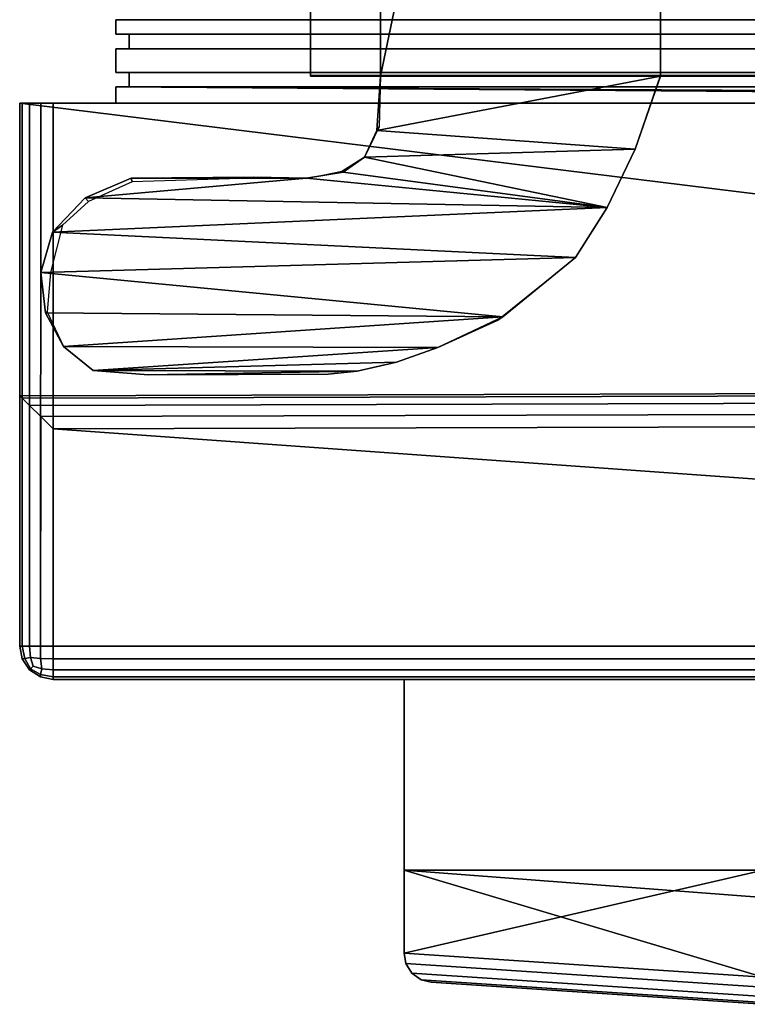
# Model space of a CAD drawing. Extents: x -17.9 to 17.9, y -15.3 to 14.9.
# Tile 1 of 12: x -17.9 to -13.8, y -15 to -9.4. Entities that reach past the tile are written whole.
import ezdxf

# ---------------------------------------------------------------- set-up
doc = ezdxf.new("R2010")
doc.units = 0
doc.linetypes.add('SOLIDLINE', pattern=[0])
doc.layers.add('BSH_B36CL80ENS_SYMBOL__1', color=7, linetype='SOLIDLINE')

msp = doc.modelspace()

# ---------------------------------------------------------------- linework, layer by layer
at = {"layer": 'BSH_B36CL80ENS_SYMBOL__1', "color": 7}
for points in [[(-16.2625, -9.68489, 71.709), (-16.2625, -2.01506, 71.709), (-16.2625, -2.01201, 70.8052), (-16.2625, -9.68184, 70.8052)], [(-15.8626, -9.68184, 70.8052), (-16.2625, -9.68184, 70.8052), (-16.2625, -2.01201, 70.8052), (-15.8626, -2.01201, 70.8052)], [(-15.8626, -2.01506, 71.709), (-16.2625, -2.01506, 71.709), (-16.2625, -9.68489, 71.709), (-15.8626, -9.68489, 71.709)], [(-15.8626, -9.68184, 70.8052), (-15.8626, -2.01201, 70.8052), (-14.2653, -2.01201, 70.8052), (-14.2653, -9.68184, 70.8052)], [(-14.2653, -2.01506, 71.709), (-15.8626, -9.68489, 71.709), (-14.2653, -9.68489, 71.709)], [(-15.8626, -9.68489, 71.709), (-14.2653, -2.01506, 71.709), (-15.8626, -2.01506, 71.709)], [(-14.2653, -2.01201, 70.8052), (-13.1894, -2.01201, 70.8052), (-13.1894, -9.68184, 70.8052), (-14.2653, -9.68184, 70.8052)], [(-14.2653, -9.68489, 71.709), (-13.1894, -9.68489, 71.709), (-13.1894, -2.01506, 71.709), (-14.2653, -2.01506, 71.709)], [(17.3717, -9.44636, 37.7036), (17.3717, -9.36368, 37.7036), (-17.3717, -9.36374, 37.7036), (-17.3717, -9.44636, 37.7036)], [(17.3717, -9.44636, 26.7156), (17.3717, -9.36368, 26.7156), (-17.3717, -9.36374, 26.7156), (-17.3717, -9.44636, 26.7156)], [(-17.3717, -9.36374, 38.7558), (-17.3717, -9.44636, 38.7558), (-17.3717, -9.44636, 70.0801), (-17.3717, -9.36374, 70.0801)], [(17.3717, -9.36374, 27.7506), (17.3717, -9.44636, 27.7506), (-17.3717, -9.44636, 27.7506), (-17.3717, -9.36374, 27.7506)], [(-17.3717, -9.44636, 37.7036), (-17.3717, -9.36374, 37.7036), (-17.3717, -9.36374, 27.7506), (-17.3717, -9.44636, 27.7506)], [(-17.3717, -9.44636, 70.0801), (-0.433964, -9.44636, 70.0801), (-0.433964, -9.36374, 70.0801), (-17.3717, -9.36374, 70.0801)], [(-0.433964, -9.36374, 38.7558), (-0.433964, -9.44636, 38.7558), (-17.3717, -9.44636, 38.7558), (-17.3717, -9.36374, 38.7558)], [(17.3717, -9.36374, 2.47701), (17.3717, -9.44636, 2.47701), (-17.3717, -9.44636, 2.47701), (-17.3717, -9.36374, 2.47701)], [(-17.3717, -9.44636, 26.7156), (-17.3717, -9.36374, 26.7156), (-17.3717, -9.36374, 2.47701), (-17.3717, -9.44636, 2.47701)], [(-17.3717, -9.44636, 38.7558), (-17.2963, -9.44636, 38.8311), (-17.2963, -9.44636, 70.0048), (-17.3717, -9.44636, 70.0801)], [(-17.3717, -9.44636, 70.0801), (-17.2963, -9.44636, 70.0048), (-0.509316, -9.44636, 70.0048), (-0.433964, -9.44636, 70.0801)], [(-0.433964, -9.44636, 38.7558), (-0.509316, -9.44636, 38.8311), (-17.2963, -9.44636, 38.8311), (-17.3717, -9.44636, 38.7558)], [(17.3717, -9.44636, 27.7506), (17.2963, -9.44636, 27.826), (-17.2963, -9.44636, 27.826), (-17.3717, -9.44636, 27.7506)], [(-17.3717, -9.44636, 37.7036), (-17.2963, -9.44636, 37.6282), (17.2963, -9.44636, 37.6282), (17.3717, -9.44636, 37.7036)], [(-17.3717, -9.44636, 27.7506), (-17.2963, -9.44636, 27.826), (-17.2963, -9.44636, 37.6282), (-17.3717, -9.44636, 37.7036)], [(17.3717, -9.44636, 2.47701), (17.2963, -9.44636, 2.55236), (-17.2963, -9.44636, 2.55236), (-17.3717, -9.44636, 2.47701)], [(-17.3717, -9.44636, 26.7156), (-17.2963, -9.44636, 26.6402), (17.2963, -9.44636, 26.6402), (17.3717, -9.44636, 26.7156)], [(-17.3717, -9.44636, 2.47701), (-17.2963, -9.44636, 2.55236), (-17.2963, -9.44636, 26.6402), (-17.3717, -9.44636, 26.7156)], [(-17.2963, -9.44636, 38.8311), (-17.2963, -9.52933, 38.8311), (-17.2963, -9.52933, 70.0048), (-17.2963, -9.44636, 70.0048)], [(-17.2963, -9.44636, 70.0048), (-17.2963, -9.52933, 70.0048), (-0.509316, -9.52933, 70.0048), (-0.509316, -9.44636, 70.0048)], [(-0.509316, -9.44636, 38.8311), (-0.509316, -9.52933, 38.8311), (-17.2963, -9.52933, 38.8311), (-17.2963, -9.44636, 38.8311)], [(17.2963, -9.44636, 27.826), (17.2963, -9.52933, 27.826), (-17.2963, -9.52933, 27.826), (-17.2963, -9.44636, 27.826)], [(-17.2963, -9.44636, 37.6282), (-17.2963, -9.52933, 37.6282), (17.2963, -9.52933, 37.6282), (17.2963, -9.44636, 37.6282)], [(-17.2963, -9.44636, 27.826), (-17.2963, -9.52933, 27.826), (-17.2963, -9.52933, 37.6282), (-17.2963, -9.44636, 37.6282)], [(17.2963, -9.44636, 2.55236), (17.2963, -9.52933, 2.55236), (-17.2963, -9.52933, 2.55236), (-17.2963, -9.44636, 2.55236)], [(-17.2963, -9.44636, 26.6402), (-17.2963, -9.52933, 26.6402), (17.2963, -9.52933, 26.6402), (17.2963, -9.44636, 26.6402)], [(-17.2963, -9.44636, 2.55236), (-17.2963, -9.52933, 2.55236), (-17.2963, -9.52933, 26.6402), (-17.2963, -9.44636, 26.6402)], [(-17.3717, -9.6634, 2.47701), (-17.3717, -9.52933, 2.47701), (17.3717, -9.52933, 2.47701), (17.3717, -9.6634, 2.47701)], [(-17.3717, -9.52933, 38.7558), (-17.3717, -9.6634, 38.7558), (-17.3717, -9.6634, 70.0801), (-17.3717, -9.52933, 70.0801)], [(-17.3717, -9.52933, 70.0801), (-17.3717, -9.6634, 70.0801), (-0.433964, -9.6634, 70.0801), (-0.433964, -9.52933, 70.0801)], [(-0.433964, -9.52933, 38.7558), (-0.433964, -9.6634, 38.7558), (-17.3717, -9.6634, 38.7558), (-17.3717, -9.52933, 38.7558)], [(-17.3717, -9.52933, 70.0801), (-17.2963, -9.52933, 70.0048), (-17.2963, -9.52933, 38.8311), (-17.3717, -9.52933, 38.7558)], [(-0.433964, -9.52933, 70.0801), (-0.509316, -9.52933, 70.0048), (-17.2963, -9.52933, 70.0048), (-17.3717, -9.52933, 70.0801)], [(-17.3717, -9.52933, 38.7558), (-17.2963, -9.52933, 38.8311), (-0.509316, -9.52933, 38.8311), (-0.433964, -9.52933, 38.7558)], [(17.3717, -9.52933, 27.7506), (17.3717, -9.6634, 27.7506), (-17.3717, -9.6634, 27.7506), (-17.3717, -9.52933, 27.7506)], [(-17.3717, -9.52933, 37.7036), (-17.3717, -9.6634, 37.7036), (17.3717, -9.6634, 37.7036), (17.3717, -9.52933, 37.7036)], [(-17.3717, -9.52933, 27.7506), (-17.3717, -9.6634, 27.7506), (-17.3717, -9.6634, 37.7036), (-17.3717, -9.52933, 37.7036)], [(-17.3717, -9.52933, 27.7506), (-17.2963, -9.52933, 27.826), (17.2963, -9.52933, 27.826), (17.3717, -9.52933, 27.7506)], [(17.3717, -9.52933, 37.7036), (17.2963, -9.52933, 37.6282), (-17.2963, -9.52933, 37.6282), (-17.3717, -9.52933, 37.7036)], [(-17.3717, -9.52933, 37.7036), (-17.2963, -9.52933, 37.6282), (-17.2963, -9.52933, 27.826), (-17.3717, -9.52933, 27.7506)], [(-17.3717, -9.52933, 26.7156), (-17.3717, -9.6634, 26.7156), (17.3717, -9.6634, 26.7156), (17.3717, -9.52933, 26.7156)], [(-17.3717, -9.52933, 2.47701), (-17.3717, -9.6634, 2.47701), (-17.3717, -9.6634, 26.7156), (-17.3717, -9.52933, 26.7156)], [(-17.3717, -9.52933, 2.47701), (-17.2963, -9.52933, 2.55236), (17.2963, -9.52933, 2.55236), (17.3717, -9.52933, 2.47701)], [(17.3717, -9.52933, 26.7156), (17.2963, -9.52933, 26.6402), (-17.2963, -9.52933, 26.6402), (-17.3717, -9.52933, 26.7156)], [(-17.3717, -9.52933, 26.7156), (-17.2963, -9.52933, 26.6402), (-17.2963, -9.52933, 2.55236), (-17.3717, -9.52933, 2.47701)], [(-17.3717, -9.6634, 38.7558), (-17.2963, -9.6634, 38.8311), (-17.2963, -9.6634, 70.0048), (-17.3717, -9.6634, 70.0801)], [(-17.3717, -9.6634, 70.0801), (-17.2963, -9.6634, 70.0048), (-0.509316, -9.6634, 70.0048), (-0.433964, -9.6634, 70.0801)], [(-0.433964, -9.6634, 38.7558), (-0.509316, -9.6634, 38.8311), (-17.2963, -9.6634, 38.8311), (-17.3717, -9.6634, 38.7558)], [(-17.2963, -9.6634, 2.55236), (-17.3717, -9.6634, 2.47701), (17.3717, -9.6634, 2.47701), (17.2963, -9.6634, 2.55236)], [(17.2963, -9.6634, 26.6402), (17.3717, -9.6634, 26.7156), (-17.3717, -9.6634, 26.7156), (-17.2963, -9.6634, 26.6402)], [(17.3717, -9.6634, 27.7506), (17.2963, -9.6634, 27.826), (-17.2963, -9.6634, 27.826), (-17.3717, -9.6634, 27.7506)], [(-17.3717, -9.6634, 37.7036), (-17.2963, -9.6634, 37.6282), (17.2963, -9.6634, 37.6282), (17.3717, -9.6634, 37.7036)], [(-17.3717, -9.6634, 27.7506), (-17.2963, -9.6634, 27.826), (-17.2963, -9.6634, 37.6282), (-17.3717, -9.6634, 37.7036)], [(-17.3717, -9.6634, 2.47701), (-17.2963, -9.6634, 2.55236), (-17.2963, -9.6634, 26.6402), (-17.3717, -9.6634, 26.7156)], [(-17.2963, -9.6634, 38.8311), (-17.2963, -9.74636, 38.8311), (-17.2963, -9.74636, 70.0048), (-17.2963, -9.6634, 70.0048)], [(-17.2963, -9.6634, 70.0048), (-17.2963, -9.74636, 70.0048), (-0.509316, -9.74636, 70.0048), (-0.509316, -9.6634, 70.0048)], [(-0.509316, -9.6634, 38.8311), (-0.509316, -9.74636, 38.8311), (-17.2963, -9.74636, 38.8311), (-17.2963, -9.6634, 38.8311)], [(17.2963, -9.6634, 27.826), (17.2963, -9.74636, 27.826), (-17.2963, -9.74636, 27.826), (-17.2963, -9.6634, 27.826)], [(17.2963, -9.74636, 37.6282), (17.2963, -9.6634, 37.6282), (-17.2963, -9.6634, 37.6282), (-17.2963, -9.74636, 37.6282)], [(-17.2963, -9.74636, 37.6282), (-17.2963, -9.6634, 37.6282), (-17.2963, -9.6634, 27.826), (-17.2963, -9.74636, 27.826)], [(17.2963, -9.6634, 2.55236), (17.2963, -9.74636, 2.55236), (-17.2963, -9.74636, 2.55236), (-17.2963, -9.6634, 2.55236)], [(17.2963, -9.74636, 26.6402), (17.2963, -9.6634, 26.6402), (-17.2963, -9.6634, 26.6402), (-17.2963, -9.74636, 26.6402)], [(-17.2963, -9.74636, 26.6402), (-17.2963, -9.6634, 26.6402), (-17.2963, -9.6634, 2.55236), (-17.2963, -9.74636, 2.55236)], [(-15.8626, -9.68489, 71.709), (-16.2625, -9.68489, 71.709), (-16.2625, -9.68184, 70.8052), (-15.8626, -9.68184, 70.8052)], [(-15.8626, -9.68184, 70.8052), (-15.8708, -9.9735, 70.8052), (-15.8838, -9.99541, 71.709), (-15.8626, -9.68489, 71.709)], [(-14.2653, -9.68489, 71.709), (-15.8626, -9.68489, 71.709), (-15.8838, -9.99541, 71.709)], [(-14.2653, -9.68489, 71.709), (-15.8838, -9.99541, 71.709), (-14.4107, -10.1014, 71.709)], [(-14.2653, -9.68489, 71.709), (-14.4107, -10.1014, 71.709), (-14.4107, -10.1014, 70.8052), (-14.2653, -9.68184, 70.8052)], [(-14.2653, -9.68184, 70.8052), (-13.1894, -9.68184, 70.8052), (-13.1894, -9.68489, 71.709), (-14.2653, -9.68489, 71.709)], [(17.2963, -9.74636, 2.55236), (17.3717, -9.74636, 2.47701), (-17.3717, -9.74636, 2.47701), (-17.2963, -9.74636, 2.55236)], [(-17.3717, -9.74636, 38.7558), (-17.3717, -9.83799, 38.7558), (-17.3717, -9.83799, 70.0801), (-17.3717, -9.74636, 70.0801)], [(-0.433964, -9.74636, 38.7558), (-0.433964, -9.83799, 38.7558), (-17.3717, -9.83799, 38.7558), (-17.3717, -9.74636, 38.7558)], [(-17.3717, -9.74636, 70.0801), (-17.2963, -9.74636, 70.0048), (-17.2963, -9.74636, 38.8311), (-17.3717, -9.74636, 38.7558)], [(-0.433964, -9.74636, 70.0801), (-0.509316, -9.74636, 70.0048), (-17.2963, -9.74636, 70.0048), (-17.3717, -9.74636, 70.0801)], [(-17.3717, -9.74636, 38.7558), (-17.2963, -9.74636, 38.8311), (-0.509316, -9.74636, 38.8311), (-0.433964, -9.74636, 38.7558)], [(-17.2963, -9.74636, 26.6402), (-17.3717, -9.74636, 26.7156), (17.3717, -9.74636, 26.7156), (17.2963, -9.74636, 26.6402)], [(-17.3717, -9.74636, 37.7036), (-17.3717, -9.83799, 37.7036), (17.3717, -9.83799, 37.7036), (17.3717, -9.74636, 37.7036)], [(-17.3717, -9.74636, 27.7506), (-17.3717, -9.83799, 27.7506), (-17.3717, -9.83799, 37.7036), (-17.3717, -9.74636, 37.7036)], [(17.3717, -9.74636, 27.7506), (17.3717, -9.83799, 27.7506), (-17.3717, -9.83799, 27.7506), (-17.3717, -9.74636, 27.7506)], [(-17.3717, -9.74636, 27.7506), (-17.2963, -9.74636, 27.826), (17.2963, -9.74636, 27.826), (17.3717, -9.74636, 27.7506)], [(17.3717, -9.74636, 37.7036), (17.2963, -9.74636, 37.6282), (-17.2963, -9.74636, 37.6282), (-17.3717, -9.74636, 37.7036)], [(-17.3717, -9.74636, 37.7036), (-17.2963, -9.74636, 37.6282), (-17.2963, -9.74636, 27.826), (-17.3717, -9.74636, 27.7506)], [(-17.3717, -9.74636, 26.7156), (-17.2963, -9.74636, 26.6402), (-17.2963, -9.74636, 2.55236), (-17.3717, -9.74636, 2.47701)], [(-17.3717, -9.74636, 26.7156), (-17.3717, -9.83799, 26.7156), (17.3717, -9.83799, 26.7156), (17.3717, -9.74636, 26.7156)], [(-17.3717, -9.74636, 2.47701), (-17.3717, -9.83799, 2.47701), (-17.3717, -9.83799, 26.7156), (-17.3717, -9.74636, 26.7156)], [(17.3717, -9.74636, 2.47701), (17.3717, -9.83799, 2.47701), (-17.3717, -9.83799, 2.47701), (-17.3717, -9.74636, 2.47701)], [(-17.3717, -9.74636, 70.0801), (-17.3717, -9.83799, 70.0801), (-4.67529, -9.83799, 70.0801)], [(-17.3717, -9.74636, 70.0801), (-4.67529, -9.83799, 70.0801), (-0.433964, -9.83799, 70.0801)], [(-17.3717, -9.74636, 70.0801), (-0.433964, -9.83799, 70.0801), (-0.433964, -9.74636, 70.0801)], [(-17.9203, -9.83799, 38.6247), (-17.9203, -11.5084, 70.6288), (-17.9203, -9.83799, 70.6288)], [(-4.69199, -11.4702, 70.6288), (-17.9203, -9.83799, 70.6288), (-17.9203, -11.5084, 70.6288)], [(-17.9203, -9.83799, 37.7921), (-17.9203, -9.83799, 27.725), (-17.9203, -12.9348, 27.725), (-17.9203, -12.9348, 37.7921)], [(-4.68914, -9.83799, 70.6288), (-4.67529, -9.83799, 70.0801), (-17.3717, -9.83799, 70.0801), (-17.9203, -9.83799, 70.6288)], [(-4.69199, -11.4702, 70.6288), (-4.68914, -9.83799, 70.6288), (-17.9203, -9.83799, 70.6288)], [(-17.9058, -12.9348, 27.6518), (-17.9203, -12.9348, 27.725), (-17.9203, -9.83799, 27.725), (-17.9069, -9.83799, 27.6546)], [(-17.9069, -9.83799, 37.8625), (-17.9203, -9.83799, 37.7921), (-17.9203, -12.9348, 37.7921), (-17.9058, -12.9348, 37.8653)], [(-17.9203, -9.83799, 26.8042), (-17.9203, -9.83799, 1.49824), (-17.9203, -12.9348, 1.49824), (-17.9203, -12.9348, 26.8042)], [(-17.9203, -9.83799, 38.6247), (-17.9069, -9.83799, 38.5543), (-17.9058, -12.9348, 38.5515), (-17.9203, -12.9348, 38.6247)], [(-17.9058, -12.9348, 1.42505), (-17.9203, -12.9348, 1.49824), (-17.9203, -9.83799, 1.49824), (-17.9069, -9.83799, 1.42784)], [(-17.9069, -9.83799, 26.8746), (-17.9203, -9.83799, 26.8042), (-17.9203, -12.9348, 26.8042), (-17.9058, -12.9348, 26.8774)], [(-17.9203, -9.83799, 37.7921), (-17.758, -9.83799, 37.8823), (-17.3717, -9.83799, 37.7036)], [(-17.9203, -9.83799, 37.7921), (-17.3717, -9.83799, 37.7036), (-17.3717, -9.83799, 27.7506)], [(-17.9203, -9.83799, 37.7921), (-17.3717, -9.83799, 27.7506), (-17.7851, -9.83799, 27.669)], [(-17.9203, -9.83799, 37.7921), (-17.7851, -9.83799, 27.669), (-17.9203, -9.83799, 27.725)], [(-17.9203, -12.9348, 71.6296), (-17.9203, -11.5084, 70.6288), (-17.9203, -9.83799, 38.6247)], [(-17.9203, -12.9348, 71.6296), (-17.9203, -9.83799, 38.6247), (-17.9203, -12.9348, 38.6247)], [(-17.7995, -9.83799, 27.5472), (-17.9069, -9.83799, 27.6546), (-17.9203, -9.83799, 27.725)], [(-17.7995, -9.83799, 27.5472), (-17.9203, -9.83799, 27.725), (-17.7851, -9.83799, 27.669)], [(-17.7995, -9.83799, 38.4469), (-17.9069, -9.83799, 38.5543), (-17.9203, -9.83799, 38.6247)], [(-17.7995, -9.83799, 38.4469), (-17.9203, -9.83799, 38.6247), (-17.7554, -9.83799, 38.5303)], [(-17.9203, -9.83799, 70.6288), (-17.3717, -9.83799, 70.0801), (-17.3717, -9.83799, 38.7558)], [(-17.9203, -9.83799, 70.6288), (-17.3717, -9.83799, 38.7558), (-17.7554, -9.83799, 38.5303)], [(-17.9203, -9.83799, 70.6288), (-17.7554, -9.83799, 38.5303), (-17.9203, -9.83799, 38.6247)], [(-17.9069, -9.83799, 26.8746), (-17.758, -9.83799, 26.8943), (-17.9203, -9.83799, 26.8042)], [(-17.9069, -9.83799, 37.8625), (-17.758, -9.83799, 37.8823), (-17.9203, -9.83799, 37.7921)], [(-17.9203, -9.83799, 26.8042), (-17.758, -9.83799, 26.8943), (-17.3717, -9.83799, 26.7156)], [(-17.9203, -9.83799, 26.8042), (-17.3717, -9.83799, 26.7156), (-17.3717, -9.83799, 2.47701)], [(-17.9203, -9.83799, 26.8042), (-17.3717, -9.83799, 2.47701), (-17.7851, -9.83799, 1.44222)], [(-17.9203, -9.83799, 26.8042), (-17.7851, -9.83799, 1.44222), (-17.9203, -9.83799, 1.49824)], [(-17.7995, -9.83799, 1.32042), (-17.9069, -9.83799, 1.42784), (-17.9203, -9.83799, 1.49824)], [(-17.7995, -9.83799, 1.32042), (-17.9203, -9.83799, 1.49824), (-17.7851, -9.83799, 1.44222)], [(-17.9069, -9.83799, 38.5543), (-17.8643, -9.83799, 38.4894), (-17.8643, -12.9348, 38.4894), (-17.9058, -12.9348, 38.5515)], [(-17.8643, -12.9348, 27.5898), (-17.9058, -12.9348, 27.6518), (-17.9069, -9.83799, 27.6546), (-17.8643, -9.83799, 27.5898)], [(-17.8643, -9.83799, 37.9274), (-17.9069, -9.83799, 37.8625), (-17.9058, -12.9348, 37.8653), (-17.8643, -12.9348, 37.9274)], [(-17.8643, -12.9348, 1.363), (-17.9058, -12.9348, 1.42505), (-17.9069, -9.83799, 1.42784), (-17.8643, -9.83799, 1.363)], [(-17.8643, -9.83799, 26.9394), (-17.9069, -9.83799, 26.8746), (-17.9058, -12.9348, 26.8774), (-17.8643, -12.9348, 26.9394)], [(-17.7995, -9.83799, 27.5472), (-17.8643, -9.83799, 27.5898), (-17.9069, -9.83799, 27.6546)], [(-17.7995, -9.83799, 38.4469), (-17.8643, -9.83799, 38.4894), (-17.9069, -9.83799, 38.5543)], [(-17.9069, -9.83799, 26.8746), (-17.8643, -9.83799, 26.9394), (-17.7995, -9.83799, 26.982)], [(-17.9069, -9.83799, 26.8746), (-17.7995, -9.83799, 26.982), (-17.7291, -9.83799, 26.9954)], [(-17.9069, -9.83799, 26.8746), (-17.7291, -9.83799, 26.9954), (-17.758, -9.83799, 26.8943)], [(-17.9069, -9.83799, 37.8625), (-17.8643, -9.83799, 37.9274), (-17.7995, -9.83799, 37.97)], [(-17.9069, -9.83799, 37.8625), (-17.7995, -9.83799, 37.97), (-17.7291, -9.83799, 37.9834)], [(-17.9069, -9.83799, 37.8625), (-17.7291, -9.83799, 37.9834), (-17.758, -9.83799, 37.8823)], [(-17.7995, -9.83799, 1.32042), (-17.8643, -9.83799, 1.363), (-17.9069, -9.83799, 1.42784)], [(-17.8643, -9.83799, 38.4894), (-17.7995, -9.83799, 38.4469), (-17.8023, -12.9348, 38.448), (-17.8643, -12.9348, 38.4894)], [(-17.8023, -12.9348, 27.5483), (-17.8643, -12.9348, 27.5898), (-17.8643, -9.83799, 27.5898), (-17.7995, -9.83799, 27.5472)], [(-17.7995, -9.83799, 37.97), (-17.8643, -9.83799, 37.9274), (-17.8643, -12.9348, 37.9274), (-17.8023, -12.9348, 37.9688)], [(-17.8023, -12.9348, 1.32155), (-17.8643, -12.9348, 1.363), (-17.8643, -9.83799, 1.363), (-17.7995, -9.83799, 1.32042)], [(-17.7995, -9.83799, 26.982), (-17.8643, -9.83799, 26.9394), (-17.8643, -12.9348, 26.9394), (-17.8023, -12.9348, 26.9809)], [(-17.7995, -9.83799, 38.4469), (-17.7291, -9.83799, 38.4334), (-17.7291, -12.9348, 38.4334), (-17.8023, -12.9348, 38.448)], [(-17.7291, -12.9348, 27.5337), (-17.8023, -12.9348, 27.5483), (-17.7995, -9.83799, 27.5472), (-17.7291, -9.83799, 27.5337)], [(-17.7291, -9.83799, 37.9834), (-17.7995, -9.83799, 37.97), (-17.8023, -12.9348, 37.9688), (-17.7291, -12.9348, 37.9834)], [(-17.7291, -12.9348, 1.30699), (-17.8023, -12.9348, 1.32155), (-17.7995, -9.83799, 1.32042), (-17.7291, -9.83799, 1.30699)], [(-17.7291, -9.83799, 26.9954), (-17.7995, -9.83799, 26.982), (-17.8023, -12.9348, 26.9809), (-17.7291, -12.9348, 26.9954)], [(-17.7995, -9.83799, 27.5472), (-17.7851, -9.83799, 27.669), (-17.7291, -9.83799, 27.5337)], [(-17.7995, -9.83799, 38.4469), (-17.7554, -9.83799, 38.5303), (-17.7291, -9.83799, 38.4334)], [(-17.7995, -9.83799, 1.32042), (-17.7851, -9.83799, 1.44222), (-17.7291, -9.83799, 1.30699)], [(-17.7291, -9.83799, 27.5337), (-17.7851, -9.83799, 27.669), (-17.3717, -9.83799, 27.7506)], [(-17.7291, -9.83799, 1.30699), (-17.7851, -9.83799, 1.44222), (-17.3717, -9.83799, 2.47701)], [(-17.3717, -9.83799, 37.7036), (-17.758, -9.83799, 37.8823), (-17.7291, -9.83799, 37.9834)], [(-17.3717, -9.83799, 26.7156), (-17.758, -9.83799, 26.8943), (-17.7291, -9.83799, 26.9954)], [(-17.7291, -9.83799, 38.4334), (-17.7554, -9.83799, 38.5303), (-17.3717, -9.83799, 38.7558)], [(-0.390636, -12.9348, 38.4334), (-17.7291, -12.9348, 38.4334), (-17.7291, -9.83799, 38.4334), (-0.390636, -9.83799, 38.4334)], [(-17.7291, -9.83799, 37.9834), (-17.7291, -12.9348, 37.9834), (17.7291, -12.9348, 37.9834), (17.7291, -9.83799, 37.9834)], [(17.7291, -9.83799, 27.5337), (17.7291, -12.9348, 27.5337), (-17.7291, -12.9348, 27.5337), (-17.7291, -9.83799, 27.5337)], [(-17.7291, -9.83799, 26.9954), (-17.7291, -12.9348, 26.9954), (17.7291, -12.9348, 26.9954), (17.7291, -9.83799, 26.9954)], [(17.7291, -9.83799, 1.30699), (17.7291, -12.9348, 1.30699), (-17.7291, -12.9348, 1.30699), (-17.7291, -9.83799, 1.30699)], [(-17.3717, -9.83799, 37.7036), (-17.7291, -9.83799, 37.9834), (17.7291, -9.83799, 37.9834)], [(-17.7291, -9.83799, 38.4334), (-17.3717, -9.83799, 38.7558), (-0.433964, -9.83799, 38.7558)], [(-17.7291, -9.83799, 38.4334), (-0.433964, -9.83799, 38.7558), (-0.364282, -9.83799, 38.5303)], [(-17.7291, -9.83799, 38.4334), (-0.364282, -9.83799, 38.5303), (-0.390636, -9.83799, 38.4334)], [(-17.7291, -9.83799, 27.5337), (-17.3717, -9.83799, 27.7506), (17.3717, -9.83799, 27.7506)], [(-17.7291, -9.83799, 27.5337), (17.3717, -9.83799, 27.7506), (17.7851, -9.83799, 27.669)], [(-17.7291, -9.83799, 27.5337), (17.7851, -9.83799, 27.669), (17.7291, -9.83799, 27.5337)], [(-17.7291, -9.83799, 1.30699), (-17.3717, -9.83799, 2.47701), (17.3717, -9.83799, 2.47701)], [(-17.7291, -9.83799, 1.30699), (17.3717, -9.83799, 2.47701), (17.7851, -9.83799, 1.44222)], [(-17.7291, -9.83799, 1.30699), (17.7851, -9.83799, 1.44222), (17.7291, -9.83799, 1.30699)], [(-17.3717, -9.83799, 26.7156), (-17.7291, -9.83799, 26.9954), (17.7291, -9.83799, 26.9954)], [(-17.3717, -9.83799, 37.7036), (17.7291, -9.83799, 37.9834), (17.758, -9.83799, 37.8823)], [(-17.3717, -9.83799, 37.7036), (17.758, -9.83799, 37.8823), (17.3717, -9.83799, 37.7036)], [(-17.3717, -9.83799, 26.7156), (17.7291, -9.83799, 26.9954), (17.758, -9.83799, 26.8943)], [(-17.3717, -9.83799, 26.7156), (17.758, -9.83799, 26.8943), (17.3717, -9.83799, 26.7156)], [(-15.8708, -9.9735, 70.8052), (-15.9547, -10.1462, 70.8052), (-15.9547, -10.1462, 71.709), (-15.8838, -9.99541, 71.709)], [(-14.4107, -10.1014, 71.709), (-15.8838, -9.99541, 71.709), (-15.9547, -10.1462, 71.709)], [(-14.4107, -10.1014, 71.709), (-15.9547, -10.1462, 71.709), (-14.5691, -10.4336, 71.709)], [(-14.5691, -10.4336, 70.8052), (-14.4107, -10.1014, 70.8052), (-14.4107, -10.1014, 71.709), (-14.5691, -10.4336, 71.709)], [(-15.9547, -10.1462, 70.8052), (-16.0825, -10.2288, 70.8052), (-16.0748, -10.2316, 71.709), (-15.9547, -10.1462, 71.709)], [(-14.5691, -10.4336, 71.709), (-15.9547, -10.1462, 71.709), (-16.0748, -10.2316, 71.709)], [(-17.2787, -10.2868, 70.8052), (-17.5286, -10.399, 70.8052), (-17.5474, -10.3784, 71.709), (-17.2838, -10.2663, 71.709)], [(-16.2844, -10.2675, 71.709), (-17.2838, -10.2663, 71.709), (-17.5474, -10.3784, 71.709)], [(-16.2844, -10.2675, 71.709), (-17.5474, -10.3784, 71.709), (-14.5691, -10.4336, 71.709)], [(-16.5374, -10.2641, 70.8052), (-17.2787, -10.2868, 70.8052), (-17.2838, -10.2663, 71.709), (-16.5869, -10.2614, 71.709)], [(-16.5869, -10.2614, 71.709), (-17.2838, -10.2663, 71.709), (-16.2844, -10.2675, 71.709)], [(-16.2844, -10.2705, 70.8052), (-16.5374, -10.2641, 70.8052), (-16.5869, -10.2614, 71.709), (-16.2844, -10.2675, 71.709)], [(-16.0825, -10.2288, 70.8052), (-16.2844, -10.2705, 70.8052), (-16.2844, -10.2675, 71.709), (-16.0748, -10.2316, 71.709)], [(-14.5691, -10.4336, 71.709), (-16.0748, -10.2316, 71.709), (-16.2844, -10.2675, 71.709)], [(-17.5286, -10.399, 70.8052), (-17.6757, -10.5349, 70.8052), (-17.733, -10.574, 71.709), (-17.5474, -10.3784, 71.709)], [(-14.5691, -10.4336, 71.709), (-17.5474, -10.3784, 71.709), (-17.733, -10.574, 71.709)], [(-14.5691, -10.4336, 71.709), (-17.733, -10.574, 71.709), (-14.7503, -10.7191, 71.709)], [(-14.7503, -10.7191, 70.8052), (-14.5691, -10.4336, 70.8052), (-14.5691, -10.4336, 71.709), (-14.7503, -10.7191, 71.709)], [(-17.6757, -10.5349, 70.8052), (-17.7453, -10.8045, 70.8052), (-17.8004, -10.8045, 71.709), (-17.733, -10.574, 71.709)], [(-14.7503, -10.7191, 71.709), (-17.733, -10.574, 71.709), (-17.8004, -10.8045, 71.709)], [(-14.7503, -10.7191, 71.709), (-17.8004, -10.8045, 71.709), (-15.1653, -11.0572, 71.709)], [(-14.7503, -10.7191, 71.709), (-15.1653, -11.0572, 71.709), (-15.1974, -11.0783, 70.8052), (-14.7503, -10.7191, 70.8052)], [(-17.7453, -10.8045, 70.8052), (-17.764, -11.0285, 70.8121), (-17.774, -11.0356, 71.7087), (-17.8004, -10.8045, 71.709)], [(-17.8004, -10.8045, 71.709), (-17.774, -11.0356, 71.7087), (-15.1653, -11.0572, 71.709)], [(-17.764, -11.0285, 70.8121), (-17.6696, -11.2267, 70.8052), (-17.6696, -11.2267, 71.709), (-17.774, -11.0356, 71.7087)], [(-15.1653, -11.0572, 71.709), (-17.774, -11.0356, 71.7087), (-17.6696, -11.2267, 71.709)], [(-15.1653, -11.0572, 71.709), (-17.6696, -11.2267, 71.709), (-15.5356, -11.2324, 71.709)], [(-15.5356, -11.2324, 70.8052), (-15.1974, -11.0783, 70.8052), (-15.1653, -11.0572, 71.709), (-15.5356, -11.2324, 71.709)], [(-17.6696, -11.2267, 70.8052), (-17.5016, -11.3635, 70.8052), (-17.5016, -11.3635, 71.709), (-17.6696, -11.2267, 71.709)], [(-15.5356, -11.2324, 71.709), (-17.6696, -11.2267, 71.709), (-17.5016, -11.3635, 71.709)], [(-15.5356, -11.2324, 71.709), (-17.5016, -11.3635, 71.709), (-15.7704, -11.316, 71.709)], [(-15.7704, -11.316, 70.8052), (-15.5356, -11.2324, 70.8052), (-15.5356, -11.2324, 71.709), (-15.7704, -11.316, 71.709)], [(-15.9947, -11.3675, 71.709), (-15.7704, -11.316, 71.709), (-17.5016, -11.3635, 71.709)], [(-15.7704, -11.316, 70.8052), (-15.7704, -11.316, 71.709), (-15.9947, -11.3675, 71.709), (-15.9968, -11.3675, 70.8052)], [(-17.5016, -11.3635, 70.8052), (-17.185, -11.388, 70.8052), (-17.185, -11.388, 71.709), (-17.5016, -11.3635, 71.709)], [(-15.9947, -11.3675, 71.709), (-17.5016, -11.3635, 71.709), (-17.185, -11.388, 71.709)], [(-15.9947, -11.3675, 71.709), (-17.185, -11.388, 71.709), (-16.1604, -11.385, 71.709)], [(-16.1604, -11.385, 71.709), (-17.185, -11.388, 71.709), (-17.185, -11.388, 70.8052), (-16.1604, -11.385, 70.8052)], [(-16.1604, -11.385, 70.8052), (-15.9968, -11.3675, 70.8052), (-15.9947, -11.3675, 71.709), (-16.1604, -11.385, 71.709)], [(-4.69199, -11.4702, 70.6288), (-17.9203, -11.5084, 70.6288), (-17.9203, -11.5084, 71.6296), (-4.69199, -11.4702, 71.6296)], [(-17.9203, -11.5084, 71.6296), (-17.9069, -11.5215, 71.7), (-4.68644, -11.4835, 71.7), (-4.69199, -11.4702, 71.6296)], [(-17.9203, -12.9348, 71.6296), (-17.9058, -12.9348, 71.7028), (-17.9069, -11.5215, 71.7), (-17.9203, -11.5084, 71.6296)], [(-17.9203, -12.9348, 71.6296), (-17.9203, -11.5084, 71.6296), (-17.9203, -11.5084, 70.6288)], [(-17.9069, -11.5215, 71.7), (-17.8643, -11.5632, 71.7648), (-4.66883, -11.5257, 71.7648), (-4.68644, -11.4835, 71.7)], [(-17.9058, -12.9348, 71.7028), (-17.8643, -12.9348, 71.7648), (-17.8643, -11.5632, 71.7648), (-17.9069, -11.5215, 71.7)], [(-17.8643, -11.5632, 71.7648), (-17.7995, -11.6266, 71.8074), (-4.64202, -11.59, 71.8074), (-4.66883, -11.5257, 71.7648)], [(-17.8643, -12.9348, 71.7648), (-17.8023, -12.9348, 71.8063), (-17.7995, -11.6266, 71.8074), (-17.8643, -11.5632, 71.7648)], [(-17.7995, -11.6266, 71.8074), (-17.7291, -11.6955, 71.8208), (-4.61292, -11.6597, 71.8208), (-4.64202, -11.59, 71.8074)], [(-17.8023, -12.9348, 71.8063), (-17.7291, -12.9348, 71.8208), (-17.7291, -11.6955, 71.8208), (-17.7995, -11.6266, 71.8074)], [(-0.390636, -12.9348, 71.8208), (-4.61292, -11.6597, 71.8208), (-17.7291, -11.6955, 71.8208)], [(-0.390636, -12.9348, 71.8208), (-17.7291, -11.6955, 71.8208), (-17.7291, -12.9348, 71.8208)], [(-17.9058, -13.008, 71.6296), (-17.9203, -12.9348, 71.6296), (-17.9203, -12.9348, 38.6247), (-17.9058, -13.008, 38.6247)], [(-17.8917, -13.0064, 71.7012), (-17.9058, -12.9348, 71.7028), (-17.9203, -12.9348, 71.6296), (-17.9058, -13.008, 71.6296)], [(-17.9203, -12.9348, 27.725), (-17.9058, -13.008, 27.725), (-17.9058, -13.008, 37.7921), (-17.9203, -12.9348, 37.7921)], [(-17.8917, -13.0064, 37.8638), (-17.9058, -12.9348, 37.8653), (-17.9203, -12.9348, 37.7921), (-17.9058, -13.008, 37.7921)], [(-17.8917, -13.0064, 27.6534), (-17.9058, -13.008, 27.725), (-17.9203, -12.9348, 27.725), (-17.9058, -12.9348, 27.6518)], [(-17.8917, -13.0064, 38.5531), (-17.9058, -13.008, 38.6247), (-17.9203, -12.9348, 38.6247), (-17.9058, -12.9348, 38.5515)], [(-17.8917, -13.0064, 1.42662), (-17.9058, -13.008, 1.49824), (-17.9203, -12.9348, 1.49824), (-17.9058, -12.9348, 1.42505)], [(-17.9203, -12.9348, 1.49824), (-17.9058, -13.008, 1.49824), (-17.9058, -13.008, 26.8042), (-17.9203, -12.9348, 26.8042)], [(-17.8917, -13.0064, 26.8758), (-17.9058, -12.9348, 26.8774), (-17.9203, -12.9348, 26.8042), (-17.9058, -13.008, 26.8042)], [(-17.859, -12.9998, 37.9221), (-17.8643, -12.9348, 37.9274), (-17.9058, -12.9348, 37.8653), (-17.8917, -13.0064, 37.8638)], [(-17.8917, -13.0064, 27.6534), (-17.9058, -12.9348, 27.6518), (-17.8643, -12.9348, 27.5898), (-17.859, -12.9998, 27.5951)], [(-17.8917, -13.0064, 38.5531), (-17.9058, -12.9348, 38.5515), (-17.8643, -12.9348, 38.4894), (-17.859, -12.9998, 38.4948)], [(-17.859, -12.9998, 71.7595), (-17.8643, -12.9348, 71.7648), (-17.9058, -12.9348, 71.7028), (-17.8917, -13.0064, 71.7012)], [(-17.8917, -13.0064, 1.42662), (-17.9058, -12.9348, 1.42505), (-17.8643, -12.9348, 1.363), (-17.859, -12.9998, 1.36831)], [(-17.859, -12.9998, 26.9341), (-17.8643, -12.9348, 26.9394), (-17.9058, -12.9348, 26.8774), (-17.8917, -13.0064, 26.8758)], [(-17.8007, -13.0064, 71.7922), (-17.8023, -12.9348, 71.8063), (-17.8643, -12.9348, 71.7648), (-17.859, -12.9998, 71.7595)], [(-17.8007, -13.0064, 37.9547), (-17.8023, -12.9348, 37.9688), (-17.8643, -12.9348, 37.9274), (-17.859, -12.9998, 37.9221)], [(-17.859, -12.9998, 27.5951), (-17.8643, -12.9348, 27.5898), (-17.8023, -12.9348, 27.5483), (-17.8007, -13.0064, 27.5624)], [(-17.859, -12.9998, 38.4948), (-17.8643, -12.9348, 38.4894), (-17.8023, -12.9348, 38.448), (-17.8007, -13.0064, 38.4621)], [(-17.8007, -13.0064, 26.9667), (-17.8023, -12.9348, 26.9809), (-17.8643, -12.9348, 26.9394), (-17.859, -12.9998, 26.9341)], [(-17.859, -12.9998, 1.36831), (-17.8643, -12.9348, 1.363), (-17.8023, -12.9348, 1.32155), (-17.8007, -13.0064, 1.33567)], [(-17.8007, -13.0064, 71.7922), (-17.7291, -13.008, 71.8063), (-17.7291, -12.9348, 71.8208), (-17.8023, -12.9348, 71.8063)], [(-17.8007, -13.0064, 37.9547), (-17.7291, -13.008, 37.9688), (-17.7291, -12.9348, 37.9834), (-17.8023, -12.9348, 37.9688)], [(-17.8007, -13.0064, 27.5624), (-17.8023, -12.9348, 27.5483), (-17.7291, -12.9348, 27.5337), (-17.7291, -13.008, 27.5483)], [(-17.8007, -13.0064, 38.4621), (-17.8023, -12.9348, 38.448), (-17.7291, -12.9348, 38.4334), (-17.7291, -13.008, 38.448)], [(-17.8007, -13.0064, 1.33567), (-17.8023, -12.9348, 1.32155), (-17.7291, -12.9348, 1.30699), (-17.7291, -13.008, 1.32155)], [(-17.8007, -13.0064, 26.9667), (-17.7291, -13.008, 26.9809), (-17.7291, -12.9348, 26.9954), (-17.8023, -12.9348, 26.9809)], [(17.7291, -13.008, 37.9688), (17.7291, -12.9348, 37.9834), (-17.7291, -12.9348, 37.9834), (-17.7291, -13.008, 37.9688)], [(-17.7291, -13.008, 27.5483), (-17.7291, -12.9348, 27.5337), (17.7291, -12.9348, 27.5337), (17.7291, -13.008, 27.5483)], [(-17.7291, -12.9348, 71.8208), (-17.7291, -13.008, 71.8063), (-0.390636, -13.008, 71.8063), (-0.390636, -12.9348, 71.8208)], [(-0.390636, -12.9348, 38.4334), (-0.390636, -13.008, 38.448), (-17.7291, -13.008, 38.448), (-17.7291, -12.9348, 38.4334)], [(17.7291, -13.008, 26.9809), (17.7291, -12.9348, 26.9954), (-17.7291, -12.9348, 26.9954), (-17.7291, -13.008, 26.9809)], [(-17.7291, -13.008, 1.32155), (-17.7291, -12.9348, 1.30699), (17.7291, -12.9348, 1.30699), (17.7291, -13.008, 1.32155)], [(-17.8917, -13.0064, 37.8638), (-17.9058, -13.008, 37.7921), (-17.8643, -13.07, 37.7921), (-17.859, -13.0647, 37.8571)], [(-17.859, -13.0647, 27.66), (-17.8643, -13.07, 27.725), (-17.9058, -13.008, 27.725), (-17.8917, -13.0064, 27.6534)], [(-17.859, -13.0647, 38.5597), (-17.8643, -13.07, 38.6247), (-17.9058, -13.008, 38.6247), (-17.8917, -13.0064, 38.5531)], [(-17.8917, -13.0064, 71.7012), (-17.9058, -13.008, 71.6296), (-17.8643, -13.07, 71.6296), (-17.859, -13.0647, 71.6946)], [(-17.859, -13.0647, 1.43325), (-17.8643, -13.07, 1.49824), (-17.9058, -13.008, 1.49824), (-17.8917, -13.0064, 1.42662)], [(-17.8917, -13.0064, 26.8758), (-17.9058, -13.008, 26.8042), (-17.8643, -13.07, 26.8042), (-17.859, -13.0647, 26.8691)], [(-17.8643, -13.07, 71.6296), (-17.9058, -13.008, 71.6296), (-17.9058, -13.008, 38.6247), (-17.8643, -13.07, 38.6247)], [(-17.9058, -13.008, 27.725), (-17.8643, -13.07, 27.725), (-17.8643, -13.07, 37.7921), (-17.9058, -13.008, 37.7921)], [(-17.9058, -13.008, 1.49824), (-17.8643, -13.07, 1.49824), (-17.8643, -13.07, 26.8042), (-17.9058, -13.008, 26.8042)], [(-17.859, -12.9998, 37.9221), (-17.8917, -13.0064, 37.8638), (-17.859, -13.0647, 37.8571), (-17.8436, -13.0493, 37.9067)], [(-17.859, -13.0647, 27.66), (-17.8917, -13.0064, 27.6534), (-17.859, -12.9998, 27.5951), (-17.8436, -13.0493, 27.6105)], [(-17.859, -13.0647, 38.5597), (-17.8917, -13.0064, 38.5531), (-17.859, -12.9998, 38.4948), (-17.8436, -13.0493, 38.5102)], [(-17.859, -12.9998, 71.7595), (-17.8917, -13.0064, 71.7012), (-17.859, -13.0647, 71.6946), (-17.8436, -13.0493, 71.7441)], [(-17.859, -12.9998, 26.9341), (-17.8917, -13.0064, 26.8758), (-17.859, -13.0647, 26.8691), (-17.8436, -13.0493, 26.9187)], [(-17.859, -13.0647, 1.43325), (-17.8917, -13.0064, 1.42662), (-17.859, -12.9998, 1.36831), (-17.8436, -13.0493, 1.38372)], [(-17.859, -12.9998, 27.5951), (-17.8007, -13.0064, 27.5624), (-17.7941, -13.0647, 27.5951), (-17.8436, -13.0493, 27.6105)], [(-17.7941, -13.0647, 37.9221), (-17.8007, -13.0064, 37.9547), (-17.859, -12.9998, 37.9221), (-17.8436, -13.0493, 37.9067)], [(-17.7941, -13.0647, 71.7595), (-17.8007, -13.0064, 71.7922), (-17.859, -12.9998, 71.7595), (-17.8436, -13.0493, 71.7441)], [(-17.859, -12.9998, 38.4948), (-17.8007, -13.0064, 38.4621), (-17.7941, -13.0647, 38.4948), (-17.8436, -13.0493, 38.5102)], [(-17.859, -12.9998, 1.36831), (-17.8007, -13.0064, 1.33567), (-17.7941, -13.0647, 1.36831), (-17.8436, -13.0493, 1.38372)], [(-17.7941, -13.0647, 26.9341), (-17.8007, -13.0064, 26.9667), (-17.859, -12.9998, 26.9341), (-17.8436, -13.0493, 26.9187)], [(-17.7941, -13.0647, 71.7595), (-17.7291, -13.07, 71.7648), (-17.7291, -13.008, 71.8063), (-17.8007, -13.0064, 71.7922)], [(-17.7941, -13.0647, 37.9221), (-17.7291, -13.07, 37.9274), (-17.7291, -13.008, 37.9688), (-17.8007, -13.0064, 37.9547)], [(-17.8007, -13.0064, 27.5624), (-17.7291, -13.008, 27.5483), (-17.7291, -13.07, 27.5898), (-17.7941, -13.0647, 27.5951)], [(-17.8007, -13.0064, 38.4621), (-17.7291, -13.008, 38.448), (-17.7291, -13.07, 38.4894), (-17.7941, -13.0647, 38.4948)], [(-17.7941, -13.0647, 26.9341), (-17.7291, -13.07, 26.9394), (-17.7291, -13.008, 26.9809), (-17.8007, -13.0064, 26.9667)], [(-17.8007, -13.0064, 1.33567), (-17.7291, -13.008, 1.32155), (-17.7291, -13.07, 1.363), (-17.7941, -13.0647, 1.36831)], [(-17.7291, -13.008, 71.8063), (-17.7291, -13.07, 71.7648), (-0.390636, -13.07, 71.7648), (-0.390636, -13.008, 71.8063)], [(-0.390636, -13.008, 38.448), (-0.390636, -13.07, 38.4894), (-17.7291, -13.07, 38.4894), (-17.7291, -13.008, 38.448)], [(17.7291, -13.07, 37.9274), (17.7291, -13.008, 37.9688), (-17.7291, -13.008, 37.9688), (-17.7291, -13.07, 37.9274)], [(-17.7291, -13.07, 27.5898), (-17.7291, -13.008, 27.5483), (17.7291, -13.008, 27.5483), (17.7291, -13.07, 27.5898)], [(17.7291, -13.07, 26.9394), (17.7291, -13.008, 26.9809), (-17.7291, -13.008, 26.9809), (-17.7291, -13.07, 26.9394)], [(-17.7291, -13.07, 1.363), (-17.7291, -13.008, 1.32155), (17.7291, -13.008, 1.32155), (17.7291, -13.07, 1.363)], [(-17.859, -13.0647, 71.6946), (-17.8643, -13.07, 71.6296), (-17.8023, -13.1115, 71.6296), (-17.8007, -13.0973, 71.7012)], [(-17.859, -13.0647, 37.8571), (-17.8643, -13.07, 37.7921), (-17.8023, -13.1115, 37.7921), (-17.8007, -13.0973, 37.8638)], [(-17.8007, -13.0973, 27.6534), (-17.8023, -13.1115, 27.725), (-17.8643, -13.07, 27.725), (-17.859, -13.0647, 27.66)], [(-17.8007, -13.0973, 38.5531), (-17.8023, -13.1115, 38.6247), (-17.8643, -13.07, 38.6247), (-17.859, -13.0647, 38.5597)], [(-17.8007, -13.0973, 1.42662), (-17.8023, -13.1115, 1.49824), (-17.8643, -13.07, 1.49824), (-17.859, -13.0647, 1.43325)], [(-17.859, -13.0647, 26.8691), (-17.8643, -13.07, 26.8042), (-17.8023, -13.1115, 26.8042), (-17.8007, -13.0973, 26.8758)], [(-17.8023, -13.1115, 71.6296), (-17.8643, -13.07, 71.6296), (-17.8643, -13.07, 38.6247), (-17.8023, -13.1115, 38.6247)], [(-17.8643, -13.07, 27.725), (-17.8023, -13.1115, 27.725), (-17.8023, -13.1115, 37.7921), (-17.8643, -13.07, 37.7921)], [(-17.8643, -13.07, 1.49824), (-17.8023, -13.1115, 1.49824), (-17.8023, -13.1115, 26.8042), (-17.8643, -13.07, 26.8042)], [(-17.859, -13.0647, 37.8571), (-17.8007, -13.0973, 37.8638), (-17.7941, -13.0647, 37.9221), (-17.8436, -13.0493, 37.9067)], [(-17.7941, -13.0647, 27.5951), (-17.8007, -13.0973, 27.6534), (-17.859, -13.0647, 27.66), (-17.8436, -13.0493, 27.6105)], [(-17.7941, -13.0647, 38.4948), (-17.8007, -13.0973, 38.5531), (-17.859, -13.0647, 38.5597), (-17.8436, -13.0493, 38.5102)], [(-17.859, -13.0647, 71.6946), (-17.8007, -13.0973, 71.7012), (-17.7941, -13.0647, 71.7595), (-17.8436, -13.0493, 71.7441)], [(-17.859, -13.0647, 26.8691), (-17.8007, -13.0973, 26.8758), (-17.7941, -13.0647, 26.9341), (-17.8436, -13.0493, 26.9187)], [(-17.7941, -13.0647, 1.36831), (-17.8007, -13.0973, 1.42662), (-17.859, -13.0647, 1.43325), (-17.8436, -13.0493, 1.38372)], [(-17.8007, -13.0973, 71.7012), (-17.7291, -13.1115, 71.7028), (-17.7291, -13.07, 71.7648), (-17.7941, -13.0647, 71.7595)], [(-17.8007, -13.0973, 37.8638), (-17.7291, -13.1115, 37.8653), (-17.7291, -13.07, 37.9274), (-17.7941, -13.0647, 37.9221)], [(-17.7941, -13.0647, 27.5951), (-17.7291, -13.07, 27.5898), (-17.7291, -13.1115, 27.6518), (-17.8007, -13.0973, 27.6534)], [(-17.7941, -13.0647, 1.36831), (-17.7291, -13.07, 1.363), (-17.7291, -13.1115, 1.42505), (-17.8007, -13.0973, 1.42662)], [(-17.7941, -13.0647, 38.4948), (-17.7291, -13.07, 38.4894), (-17.7291, -13.1115, 38.5515), (-17.8007, -13.0973, 38.5531)], [(-17.8007, -13.0973, 26.8758), (-17.7291, -13.1115, 26.8774), (-17.7291, -13.07, 26.9394), (-17.7941, -13.0647, 26.9341)], [(-17.7291, -13.07, 71.7648), (-17.7291, -13.1115, 71.7028), (-0.390636, -13.1115, 71.7028), (-0.390636, -13.07, 71.7648)], [(-0.390636, -13.07, 38.4894), (-0.390636, -13.1115, 38.5515), (-17.7291, -13.1115, 38.5515), (-17.7291, -13.07, 38.4894)], [(17.7291, -13.1115, 37.8653), (17.7291, -13.07, 37.9274), (-17.7291, -13.07, 37.9274), (-17.7291, -13.1115, 37.8653)], [(-17.7291, -13.1115, 27.6518), (-17.7291, -13.07, 27.5898), (17.7291, -13.07, 27.5898), (17.7291, -13.1115, 27.6518)], [(17.7291, -13.1115, 26.8774), (17.7291, -13.07, 26.9394), (-17.7291, -13.07, 26.9394), (-17.7291, -13.1115, 26.8774)], [(-17.7291, -13.1115, 1.42505), (-17.7291, -13.07, 1.363), (17.7291, -13.07, 1.363), (17.7291, -13.1115, 1.42505)], [(-17.8007, -13.0973, 71.7012), (-17.8023, -13.1115, 71.6296), (-17.7291, -13.126, 71.6296), (-17.7291, -13.1115, 71.7028)], [(-17.8007, -13.0973, 37.8638), (-17.8023, -13.1115, 37.7921), (-17.7291, -13.126, 37.7921), (-17.7291, -13.1115, 37.8653)], [(-17.8007, -13.0973, 27.6534), (-17.7291, -13.1115, 27.6518), (-17.7291, -13.126, 27.725), (-17.8023, -13.1115, 27.725)], [(-17.8007, -13.0973, 1.42662), (-17.7291, -13.1115, 1.42505), (-17.7291, -13.126, 1.49824), (-17.8023, -13.1115, 1.49824)], [(-17.8007, -13.0973, 38.5531), (-17.7291, -13.1115, 38.5515), (-17.7291, -13.126, 38.6247), (-17.8023, -13.1115, 38.6247)], [(-17.8007, -13.0973, 26.8758), (-17.8023, -13.1115, 26.8042), (-17.7291, -13.126, 26.8042), (-17.7291, -13.1115, 26.8774)], [(-17.8023, -13.1115, 27.725), (-17.7291, -13.126, 27.725), (-17.7291, -13.126, 37.7921), (-17.8023, -13.1115, 37.7921)], [(-17.8023, -13.1115, 1.49824), (-17.7291, -13.126, 1.49824), (-17.7291, -13.126, 26.8042), (-17.8023, -13.1115, 26.8042)], [(-17.7291, -13.126, 71.6296), (-17.8023, -13.1115, 71.6296), (-17.8023, -13.1115, 38.6247), (-17.7291, -13.126, 38.6247)], [(-17.7291, -13.1115, 71.7028), (-17.7291, -13.126, 71.6296), (-0.390636, -13.126, 71.6296), (-0.390636, -13.1115, 71.7028)], [(-0.390636, -13.1115, 38.5515), (-0.390636, -13.126, 38.6247), (-17.7291, -13.126, 38.6247), (-17.7291, -13.1115, 38.5515)], [(-17.7291, -13.1115, 37.8653), (-17.7291, -13.126, 37.7921), (17.7291, -13.126, 37.7921), (17.7291, -13.1115, 37.8653)], [(-17.7291, -13.126, 27.725), (-17.7291, -13.1115, 27.6518), (17.7291, -13.1115, 27.6518), (17.7291, -13.126, 27.725)], [(-17.7291, -13.1115, 26.8774), (-17.7291, -13.126, 26.8042), (17.7291, -13.126, 26.8042), (17.7291, -13.1115, 26.8774)], [(-17.7291, -13.126, 1.49824), (-17.7291, -13.1115, 1.42505), (17.7291, -13.1115, 1.42505), (17.7291, -13.126, 1.49824)], [(-17.7291, -13.126, 71.6296), (-2.38601, -13.126, 66.0516), (-2.38601, -13.126, 68.1054)], [(-17.7291, -13.126, 38.6247), (-2.38601, -13.126, 42.4279), (-2.38601, -13.126, 44.4752)], [(-2.38601, -13.126, 44.4752), (-2.38601, -13.126, 66.0516), (-17.7291, -13.126, 71.6296), (-17.7291, -13.126, 38.6247)], [(-2.38601, -13.126, 68.1054), (-1.14812, -13.126, 68.1054), (-0.390636, -13.126, 71.6296), (-17.7291, -13.126, 71.6296)], [(-0.390636, -13.126, 38.6247), (-1.14812, -13.126, 42.4279), (-2.38601, -13.126, 42.4279), (-17.7291, -13.126, 38.6247)], [(13.647, -13.126, 35.7636), (-13.6804, -13.126, 35.7636), (-17.7291, -13.126, 27.725), (17.7291, -13.126, 27.725)], [(17.7291, -13.126, 37.7921), (-17.7291, -13.126, 37.7921), (-13.6804, -13.126, 37.0091), (13.647, -13.126, 37.0091)], [(-15.7279, -13.126, 25.9279), (-13.6804, -13.126, 25.9279), (-17.7291, -13.126, 26.8042)], [(-17.7291, -13.126, 26.8042), (-17.7291, -13.126, 1.49824), (-15.7279, -13.126, 24.6824), (-15.7279, -13.126, 25.9279)], [(-17.7291, -13.126, 1.49824), (-13.6804, -13.126, 24.6824), (-15.7279, -13.126, 24.6824)], [(-17.7291, -13.126, 37.7921), (-17.7291, -13.126, 27.725), (-15.7279, -13.126, 35.7636), (-15.7279, -13.126, 37.0091)], [(-17.7291, -13.126, 27.725), (-13.6804, -13.126, 35.7636), (-15.7279, -13.126, 35.7636)], [(-15.7279, -13.126, 37.0091), (-13.6804, -13.126, 37.0091), (-17.7291, -13.126, 37.7921)], [(13.647, -13.126, 24.6824), (-13.6804, -13.126, 24.6824), (-17.7291, -13.126, 1.49824), (17.7291, -13.126, 1.49824)], [(17.7291, -13.126, 26.8042), (-17.7291, -13.126, 26.8042), (-13.6804, -13.126, 25.9279), (13.647, -13.126, 25.9279)], [(-13.6804, -13.126, 35.7636), (-13.6804, -14.2137, 35.7636), (-15.7279, -14.2137, 35.7636), (-15.7279, -13.126, 35.7636)], [(-15.7279, -13.126, 37.0091), (-15.7279, -14.2137, 37.0091), (-13.6804, -14.2137, 37.0091), (-13.6804, -13.126, 37.0091)], [(-15.7279, -14.2137, 37.0091), (-15.7279, -13.126, 37.0091), (-15.7279, -13.126, 35.7636), (-15.7279, -14.2137, 35.7636)], [(-13.6804, -13.126, 24.6824), (-13.6804, -14.2137, 24.6824), (-15.7279, -14.2137, 24.6824), (-15.7279, -13.126, 24.6824)], [(-15.7279, -13.126, 25.9279), (-15.7279, -14.2137, 25.9279), (-13.6804, -14.2137, 25.9279), (-13.6804, -13.126, 25.9279)], [(-15.7279, -14.2137, 25.9279), (-15.7279, -13.126, 25.9279), (-15.7279, -13.126, 24.6824), (-15.7279, -14.2137, 24.6824)], [(-15.7279, -14.2137, 35.7636), (-15.7279, -14.6873, 35.7636), (-15.7279, -14.6873, 37.0091), (-15.7279, -14.2137, 37.0091)], [(-15.7279, -14.2137, 24.6824), (-15.7279, -14.6873, 24.6824), (-15.7279, -14.6873, 25.9279), (-15.7279, -14.2137, 25.9279)], [(-15.7279, -14.2137, 37.0091), (-15.7279, -14.6873, 37.0091), (-13.6804, -14.823, 37.0091)], [(-15.7279, -14.2137, 37.0091), (-13.6804, -14.823, 37.0091), (-13.6804, -14.3688, 37.0091)], [(-15.7279, -14.2137, 37.0091), (-13.6804, -14.3688, 37.0091), (-13.6804, -14.2137, 37.0091)], [(-13.6804, -14.2137, 35.7636), (-13.6804, -14.823, 35.7636), (-15.7279, -14.6873, 35.7636)], [(-13.6804, -14.2137, 35.7636), (-15.7279, -14.6873, 35.7636), (-15.7279, -14.2137, 35.7636)], [(-15.7279, -14.2137, 25.9279), (-15.7279, -14.6873, 25.9279), (-13.6804, -14.823, 25.9279)], [(-15.7279, -14.2137, 25.9279), (-13.6804, -14.823, 25.9279), (-13.6804, -14.3688, 25.9279)], [(-15.7279, -14.2137, 25.9279), (-13.6804, -14.3688, 25.9279), (-13.6804, -14.2137, 25.9279)], [(-13.6804, -14.2137, 24.6824), (-13.6804, -14.823, 24.6824), (-15.7279, -14.6873, 24.6824)], [(-13.6804, -14.2137, 24.6824), (-15.7279, -14.6873, 24.6824), (-15.7279, -14.2137, 24.6824)], [(-15.7172, -14.7458, 36.9983), (-15.7279, -14.6873, 37.0091), (-15.7279, -14.6873, 35.7636), (-15.7172, -14.7458, 35.7744)], [(-13.6804, -14.8802, 36.9982), (-13.6804, -14.823, 37.0091), (-15.7279, -14.6873, 37.0091), (-15.7172, -14.7458, 36.9983)], [(-15.7172, -14.7458, 35.7744), (-15.7279, -14.6873, 35.7636), (-13.6804, -14.823, 35.7636), (-13.6804, -14.8802, 35.7745)], [(-15.7172, -14.7458, 25.9171), (-15.7279, -14.6873, 25.9279), (-15.7279, -14.6873, 24.6824), (-15.7172, -14.7458, 24.6932)], [(-13.6804, -14.8802, 25.917), (-13.6804, -14.823, 25.9279), (-15.7279, -14.6873, 25.9279), (-15.7172, -14.7458, 25.9171)], [(-15.7172, -14.7458, 24.6932), (-15.7279, -14.6873, 24.6824), (-13.6804, -14.823, 24.6824), (-13.6804, -14.8802, 24.6933)], [(-15.6831, -14.8004, 36.9642), (-15.7172, -14.7458, 36.9983), (-15.7172, -14.7458, 35.7744), (-15.6831, -14.8004, 35.8086)], [(-13.6804, -14.9328, 36.9637), (-13.6804, -14.8802, 36.9982), (-15.7172, -14.7458, 36.9983), (-15.6831, -14.8004, 36.9642)], [(-15.6831, -14.8004, 35.8086), (-15.7172, -14.7458, 35.7744), (-13.6804, -14.8802, 35.7745), (-13.6804, -14.9328, 35.809)], [(-15.6831, -14.8004, 25.883), (-15.7172, -14.7458, 25.9171), (-15.7172, -14.7458, 24.6932), (-15.6831, -14.8004, 24.7274)], [(-13.6804, -14.9328, 25.8825), (-13.6804, -14.8802, 25.917), (-15.7172, -14.7458, 25.9171), (-15.6831, -14.8004, 25.883)], [(-15.6831, -14.8004, 24.7274), (-15.7172, -14.7458, 24.6932), (-13.6804, -14.8802, 24.6933), (-13.6804, -14.9328, 24.7278)], [(-15.6309, -14.838, 36.9119), (-15.6831, -14.8004, 36.9642), (-15.6831, -14.8004, 35.8086), (-15.6309, -14.838, 35.8608)], [(-13.6804, -14.9673, 36.9112), (-13.6804, -14.9328, 36.9637), (-15.6831, -14.8004, 36.9642), (-15.6309, -14.838, 36.9119)], [(-15.6309, -14.838, 35.8608), (-15.6831, -14.8004, 35.8086), (-13.6804, -14.9328, 35.809), (-13.6804, -14.9673, 35.8615)], [(-15.6309, -14.838, 25.8307), (-15.6831, -14.8004, 25.883), (-15.6831, -14.8004, 24.7274), (-15.6309, -14.838, 24.7796)], [(-13.6804, -14.9673, 25.83), (-13.6804, -14.9328, 25.8825), (-15.6831, -14.8004, 25.883), (-15.6309, -14.838, 25.8307)], [(-15.6309, -14.838, 24.7796), (-15.6831, -14.8004, 24.7274), (-13.6804, -14.9328, 24.7278), (-13.6804, -14.9673, 24.7803)], [(-15.5734, -14.8526, 36.8542), (-15.6309, -14.838, 36.9119), (-15.6309, -14.838, 35.8608), (-15.5734, -14.8526, 35.9185)], [(-13.6804, -14.9782, 36.8542), (-13.6804, -14.9673, 36.9112), (-15.6309, -14.838, 36.9119), (-15.5734, -14.8526, 36.8542)], [(-15.5734, -14.8526, 35.9185), (-15.6309, -14.838, 35.8608), (-13.6804, -14.9673, 35.8615), (-13.6804, -14.9782, 35.9185)], [(-15.5734, -14.8526, 25.773), (-15.6309, -14.838, 25.8307), (-15.6309, -14.838, 24.7796), (-15.5734, -14.8526, 24.8373)], [(-13.6804, -14.9782, 25.773), (-13.6804, -14.9673, 25.83), (-15.6309, -14.838, 25.8307), (-15.5734, -14.8526, 25.773)], [(-15.5734, -14.8526, 24.8373), (-15.6309, -14.838, 24.7796), (-13.6804, -14.9673, 24.7803), (-13.6804, -14.9782, 24.8373)], [(-13.6804, -14.9782, 35.9185), (-13.6804, -14.9782, 36.8542), (-15.5734, -14.8526, 36.8542), (-15.5734, -14.8526, 35.9185)], [(-13.6804, -14.9782, 24.8373), (-13.6804, -14.9782, 25.773), (-15.5734, -14.8526, 25.773), (-15.5734, -14.8526, 24.8373)]]:
    msp.add_3dface(points, dxfattribs=at)

doc.saveas('drawing.dxf')
